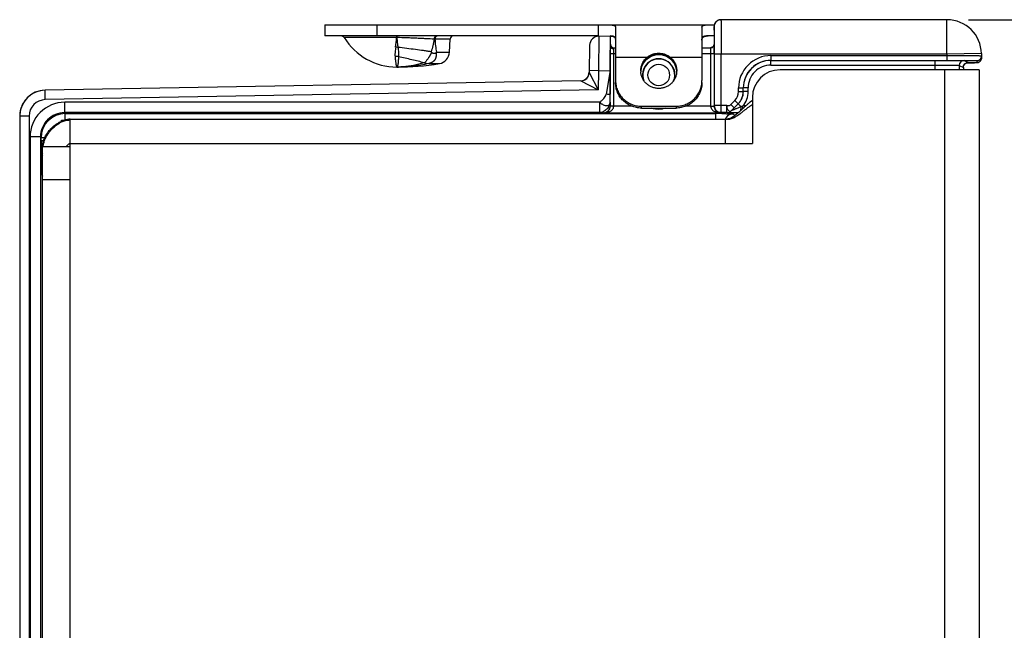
# Model space of a CAD drawing. Header units: inches. Extents: x 0.2 to 16.8, y 0.2 to 10.8.
# Tile 3 of 15: x 2.6 to 5.5, y 4.8 to 6.6. Entities that reach past the tile are written whole.
import ezdxf

# ---------------------------------------------------------------- set-up
doc = ezdxf.new("R2010")
doc.units = ezdxf.units.IN
doc.header["$LTSCALE"] = 0.935
doc.header["$MEASUREMENT"] = 0
doc.layers.get('0').update_dxf_attribs({"linetype": 'CONTINUOUS'})
for name, color, linetype in [('02___PRT_ALL_AXES', 7, 'CONTINUOUS'), ('DIMENSIONS', 7, 'CONTINUOUS'), ('FEATURES', 7, 'CONTINUOUS')]:
    doc.layers.add(name, color=color, linetype=linetype)
doc.styles.get("Standard").update_dxf_attribs({"font": 'txt', "width": 0.8})
doc.dimstyles.new('DIMSTYLE_1', dxfattribs={"dimtxt": 0.125, "dimasz": 0.18, "dimexe": 0.125, "dimexo": 0.0625, "dimgap": 0.0625, "dimtad": 0, "dimtih": 1, "dimtoh": 1, "dimzin": 4, "dimdsep": 46, "dimtxsty": 'STANDARD', "dimblk": '_FILLED', "dimblk1": '_FILLED', "dimblk2": '_FILLED', "dimcen": 0.09, "dimadec": 0, "dimazin": 0, "dimtp": 0.001, "dimtm": 0.001, "dimtfac": 1, "dimtofl": 0, "dimtmove": 0, "dimatfit": 3, "dimldrblk": '_FILLED', "dimfxl": 1, "dimtolj": 1, "dimtzin": 4, "dimarcsym": 0})

# ---------------------------------------------------------------- blocks, each defined once
blk = doc.blocks.new('_FILLED')
at = {"color": 0, "linetype": 'BYBLOCK'}
blk.add_solid([(0, 0), (-1, 0.174), (-1, -0.174)], dxfattribs=at)
blk = doc.blocks.new('*D1')
at = {"layer": 'DIMENSIONS', "color": 2, "linetype": 'CONTINUOUS'}
for p, q in [((5.3517, 6.5565), (6.4308, 6.5565)), ((6.3058, 6.5565), (6.3058, 4.947)), ((6.3058, 3.0875), (6.3058, 4.697)), ((5.3517, 3.0875), (6.4308, 3.0875))]:
    blk.add_line(p, q, dxfattribs=at)
at = {"layer": 'DIMENSIONS', "color": 2, "linetype": 'CONTINUOUS', "xscale": 0.18, "yscale": 0.18, "zscale": 0.18}
for p, rotation in [((6.3058, 6.5565), 90), ((6.3058, 3.0875), 270)]:
    blk.add_blockref('_FILLED', p, dxfattribs=dict(at, rotation=rotation))
at = {"layer": 'DIMENSIONS', "color": 2, "linetype": 'CONTINUOUS', "insert": (6.3058, 4.8845), "char_height": 0.125, "width": 1.125, "attachment_point": 2, "line_spacing_factor": 0.9}
blk.add_mtext('3.47{\\Ftxt.shx;\\W1.000000;\\H0.125000; }[88.1]', dxfattribs=at)

msp = doc.modelspace()

# ---------------------------------------------------------------- linework, layer by layer
at = {"color": 7, "linetype": 'CONTINUOUS'}
for p, q in [((5.2892, 6.5565), (4.6354, 6.5565)), ((5.2892, 6.4565), (5.2892, 6.5565)), ((4.6154, 6.5365), (4.6157, 6.5266)), ((4.6154, 6.5265), (4.6154, 6.5365)), ((4.6154, 6.5265), (4.6154, 6.5265)), ((4.6157, 6.5266), (4.616, 6.485)), ((3.6972, 6.5047), (3.5453, 6.5047)), ((3.6972, 6.5095), (3.6972, 6.5089)), ((3.6978, 6.5047), (3.6972, 6.5047)), ((3.6977, 6.5095), (3.6978, 6.5047)), ((3.852, 6.5), (3.8078, 6.5)), ((4.2821, 6.5089), (4.2813, 6.4089)), ((4.2821, 6.5089), (4.3155, 6.5095)), ((4.3155, 6.4795), (4.3155, 6.5095)), ((4.2556, 6.4824), (4.2542, 6.4039)), ((4.3154, 6.4585), (4.3155, 6.4794)), ((4.3254, 6.4585), (4.3255, 6.4717)), ((4.3255, 6.4717), (4.3255, 6.4755)), ((4.3255, 6.4755), (4.3305, 6.4755)), ((4.5805, 6.4755), (4.6058, 6.4755)), ((4.6054, 6.4751), (4.6056, 6.4585)), ((4.6108, 6.4769), (4.6091, 6.4763)), ((4.6154, 6.4849), (4.6154, 6.4848)), ((4.6154, 6.4848), (4.6156, 6.4585)), ((4.616, 6.485), (4.6161, 6.4808)), ((3.812, 6.4624), (3.85, 6.4624)), ((4.3154, 6.3067), (4.3154, 6.4585)), ((4.3154, 6.4585), (4.3305, 6.4585)), ((4.3254, 6.3067), (4.3254, 6.4585)), ((4.5805, 6.4585), (4.6156, 6.4585)), ((4.6056, 6.4585), (4.6056, 6.3067)), ((4.6156, 6.4585), (4.6156, 6.3067)), ((4.6161, 6.4565), (4.6161, 6.3078)), ((5.2892, 6.4565), (4.6161, 6.4565)), ((4.6361, 6.2878), (4.6361, 6.4565)), ((4.7801, 6.4527), (4.7801, 6.4389)), ((4.7801, 6.4527), (5.2893, 6.4527)), ((4.7801, 6.4389), (5.2893, 6.4389)), ((4.7802, 6.4251), (4.7802, 6.4389)), ((5.2551, 6.4115), (5.2551, 6.4389)), ((5.3892, 6.4583), (5.2892, 6.4565)), ((5.2892, 6.4565), (5.2893, 6.4527)), ((5.2893, 6.4527), (5.2893, 6.4389)), ((5.2893, 6.4389), (5.2974, 6.4389)), ((5.2894, 6.4388), (5.301, 6.4388)), ((5.3893, 6.4522), (5.3882, 6.4467)), ((5.3892, 6.4583), (5.3894, 6.4461)), ((3.6977, 6.4195), (3.6975, 6.4195)), ((3.6977, 6.4195), (3.6975, 6.4195)), ((3.7778, 6.4319), (3.7766, 6.4319)), ((3.7778, 6.4319), (3.7905, 6.4298)), ((3.7905, 6.4298), (3.7905, 6.4297)), ((3.7905, 6.4297), (3.8208, 6.4297)), ((4.4162, 6.4382), (4.4162, 6.4383)), ((4.4948, 6.4382), (4.4947, 6.4383)), ((4.7802, 6.4251), (5.2551, 6.4251)), ((5.3251, 6.4244), (5.3251, 6.4115)), ((5.3251, 6.4244), (5.3368, 6.4185)), ((5.3368, 6.4185), (5.3368, 6.4115)), ((5.3368, 6.4185), (5.3368, 6.4185)), ((5.3388, 6.4382), (5.3505, 6.4323)), ((5.346, 6.4315), (5.3581, 6.4316)), ((5.349, 6.4315), (5.3462, 6.4315)), ((5.3505, 6.4323), (5.3487, 6.4321)), ((5.3504, 6.4315), (5.349, 6.4315)), ((5.3581, 6.4316), (5.3655, 6.4317)), ((5.3655, 6.4317), (5.3694, 6.4318)), ((5.3755, 6.4382), (5.3756, 6.4321)), ((4.2542, 6.4039), (4.2803, 6.3532)), ((4.2813, 6.4089), (4.2543, 6.4094)), ((4.2813, 6.4089), (4.2803, 6.3532)), ((4.2813, 6.4089), (4.3147, 6.4095)), ((4.3147, 6.4095), (4.3035, 6.341)), ((4.3147, 6.4095), (4.3148, 6.341)), ((4.2297, 6.3798), (2.6802, 6.3528)), ((4.2297, 6.3793), (2.6802, 6.3522)), ((4.2803, 6.3532), (2.6806, 6.3252)), ((4.2297, 6.3793), (4.2803, 6.3532)), ((4.6863, 6.3484), (4.6863, 6.3589)), ((4.6863, 6.3589), (4.7001, 6.3589)), ((4.7001, 6.3484), (4.7001, 6.3589)), ((4.7001, 6.3589), (4.7002, 6.3589)), ((4.7002, 6.3483), (4.7002, 6.3589)), ((4.714, 6.3589), (4.7002, 6.3589)), ((4.714, 6.3483), (4.714, 6.3589)), ((2.6806, 6.3252), (2.6802, 6.3522)), ((4.3149, 6.3176), (4.3148, 6.341)), ((4.6863, 6.3484), (4.7001, 6.3484)), ((4.7001, 6.3484), (4.7002, 6.3483)), ((4.714, 6.3483), (4.7002, 6.3483)), ((2.7367, 6.2876), (2.7367, 6.3176)), ((4.2849, 6.3176), (2.7367, 6.3176)), ((4.2849, 6.2876), (4.2849, 6.3176)), ((4.3149, 6.3176), (4.3151, 6.3072)), ((4.3154, 6.3067), (4.3151, 6.3072)), ((4.3153, 6.3052), (4.3154, 6.3067)), ((4.3254, 6.3067), (4.3154, 6.3067)), ((4.3254, 6.3062), (4.3154, 6.3065)), ((4.3777, 6.3062), (4.3254, 6.3062)), ((4.6056, 6.3062), (4.5333, 6.3062)), ((4.6056, 6.3067), (4.6156, 6.3067)), ((4.6056, 6.3062), (4.6156, 6.3064)), ((4.6161, 6.3078), (4.6156, 6.3067)), ((4.6156, 6.3067), (4.6156, 6.3052)), ((4.6161, 6.3076), (4.6161, 6.3078)), ((4.6521, 6.3078), (4.6161, 6.3078)), ((4.6521, 6.2878), (4.6521, 6.3078)), ((4.6638, 6.3108), (4.6757, 6.3228)), ((4.6638, 6.3108), (4.6735, 6.3011)), ((4.6662, 6.2936), (4.6856, 6.313)), ((4.6662, 6.2936), (4.6735, 6.3011)), ((4.6735, 6.3011), (4.6855, 6.313)), ((4.6757, 6.3228), (4.6855, 6.313)), ((4.6855, 6.313), (4.6856, 6.313)), ((4.6937, 6.3048), (4.6856, 6.313)), ((4.699, 6.2995), (4.699, 6.3072)), ((4.7075, 6.3072), (4.699, 6.3072)), ((2.6065, 6.2773), (2.6065, 3.3668)), ((2.6335, 6.2773), (2.6065, 6.2773)), ((2.6335, 6.2773), (2.6335, 3.3668)), ((2.7367, 6.2876), (2.7381, 6.2848)), ((4.2849, 6.2876), (2.7367, 6.2876)), ((2.7381, 6.2664), (2.7381, 6.2848)), ((2.7381, 6.2848), (4.6209, 6.2848)), ((4.2849, 6.2876), (4.2951, 6.2873)), ((4.2956, 6.2862), (4.2951, 6.2873)), ((4.6353, 6.2862), (4.2956, 6.2862)), ((4.6209, 6.2685), (4.6209, 6.2848)), ((4.6361, 6.2878), (4.6324, 6.2881)), ((4.6361, 6.2878), (4.6353, 6.2862)), ((4.6521, 6.2878), (4.6361, 6.2878)), ((4.6521, 6.2877), (4.6521, 6.2878)), ((4.6662, 6.2936), (4.6662, 6.2936)), ((4.6709, 6.2839), (4.6758, 6.279)), ((2.7275, 6.2636), (2.7275, 6.266)), ((2.6367, 6.2176), (2.6367, 3.4264)), ((2.6667, 6.2176), (2.6367, 6.2176)), ((2.6667, 6.2176), (2.6667, 3.4264)), ((2.6667, 6.2176), (2.6682, 6.2148)), ((2.6682, 6.2061), (2.6682, 6.2148)), ((2.6792, 6.2148), (2.6682, 6.2148)), ((2.6757, 6.2061), (2.6682, 6.2061)), ((2.6686, 6.1561), (2.6702, 6.1529)), ((2.6702, 6.1529), (2.6702, 6.1482)), ((2.6702, 6.1529), (2.6725, 6.1529)), ((2.6702, 6.1482), (2.6725, 6.1482)), ((2.6705, 6.1082), (2.6702, 6.1296)), ((2.6705, 6.1082), (2.6725, 6.1042))]:
    msp.add_line(p, q, dxfattribs=at)
at = {"color": 3, "linetype": 'CONTINUOUS'}
for p, q in [((5.3825, 6.4115), (4.8065, 6.4115)), ((5.2825, 6.4115), (5.2825, 3.2325)), ((5.3825, 6.4115), (5.3825, 3.2325)), ((4.7265, 6.3315), (4.7265, 6.1985)), ((2.7523, 6.2685), (2.7485, 6.2684)), ((2.7523, 6.2685), (4.6475, 6.2685)), ((2.7525, 3.3755), (2.7525, 6.2685)), ((4.6475, 6.2685), (4.6475, 6.1985)), ((2.6725, 3.4555), (2.6725, 6.1885)), ((2.7525, 6.1885), (2.6725, 6.1885)), ((2.7525, 6.1985), (4.7265, 6.1985)), ((2.7525, 6.0935), (2.6725, 6.0935))]:
    msp.add_line(p, q, dxfattribs=at)
at = {"color": 7, "linetype": 'CONTINUOUS'}
for points in [[(4.6354, 6.5565), (4.6335, 6.5564), (4.6316, 6.5561), (4.6298, 6.5557), (4.6281, 6.5551), (4.6265, 6.5544), (4.625, 6.5536), (4.6236, 6.5527), (4.6223, 6.5517), (4.6211, 6.5506), (4.6201, 6.5494), (4.6191, 6.5482), (4.6183, 6.5469), (4.6175, 6.5456), (4.6169, 6.5442)], [(4.6169, 6.5442), (4.6164, 6.5428), (4.616, 6.5415), (4.6157, 6.5401), (4.6155, 6.5389), (4.6154, 6.5376), (4.6154, 6.5365), (4.6154, 6.5354), (4.6154, 6.4848)], [(4.6154, 6.4849), (4.6151, 6.4827), (4.6136, 6.4795), (4.6107, 6.4769), (4.6073, 6.4756), (4.6058, 6.4755)], [(4.6136, 6.4795), (4.6135, 6.4794), (4.6108, 6.4769)], [(4.4162, 6.4382), (4.4231, 6.4446), (4.4337, 6.4509), (4.4457, 6.4545), (4.4555, 6.4554)], [(4.4555, 6.4554), (4.4655, 6.4545), (4.4775, 6.4508), (4.4881, 6.4445), (4.4948, 6.4382)], [(5.383, 6.4342), (5.3856, 6.4364), (5.3878, 6.4395), (5.3892, 6.4434), (5.3894, 6.4461)], [(5.3368, 6.4185), (5.3368, 6.42), (5.3376, 6.4234), (5.3392, 6.4263), (5.3413, 6.4287), (5.3436, 6.4304), (5.346, 6.4315)], [(5.346, 6.4315), (5.3478, 6.432), (5.3488, 6.4322), (5.3489, 6.4322)], [(5.3782, 6.4323), (5.3804, 6.4329), (5.383, 6.4342)]]:
    msp.add_lwpolyline(points, dxfattribs=at)
at = {"color": 3, "linetype": 'CONTINUOUS'}
msp.add_lwpolyline([(2.7485, 6.2684), (2.7366, 6.2662), (2.7293, 6.2636)], dxfattribs=at)
at = {"color": 7, "linetype": 'CONTINUOUS'}
msp.add_circle((4.4555, 6.3965), 0.0312, dxfattribs=at)
for centre, radius, start, end in [((4.6355, 6.5364), 0.0201, 126.0373, 143.8463), ((4.6354, 6.5364), 0.0201, 107.7556, 125.9236), ((4.6354, 6.5364), 0.0201, 90.0538, 107.6481), ((5.2892, 6.4565), 0.1, 1, 90), ((4.6355, 6.5365), 0.0201, 161.9995, 179.9428), ((4.6355, 6.5365), 0.0201, 143.9575, 161.891), ((3.5368, 6.4995), 0.01, 31.4985, 90), ((3.3102, 6.531), 0.3878, 352.0387, 356.1115), ((2.5083, 6.504), 1.1889, 0.0363, 0.2388), ((3.7844, 5.7481), 0.7523, 88.2178, 88.3785), ((3.862, 6.4995), 0.01, 90, 177), ((4.2826, 6.4819), 0.027, 90.9999, 178.9983), ((3.6878, 6.4035), 0.0741, 79.9641, 84.9601), ((4.3255, 6.4855), 0.01, 180, 270), ((4.6053, 6.4852), 0.0101, 270.169, 279.981), ((4.6057, 6.4849), 0.00966, 322.8502, 325.7716), ((4.6057, 6.4848), 0.00963, 325.8098, 336.9145), ((-4.0588, 6.4569), 8.6749, 359.99753, 0.15769), ((3.6924, 6.3906), 0.0595, 80.0972, 90.0059), ((3.4807, 6.1991), 0.4121, 39.6565, 39.9526), ((3.7498, 6.5142), 0.0809, 318.9998, 320.2339), ((4.4555, 6.3965), 0.047, 345.2935, 194.7065), ((4.4555, 6.3965), 0.0462, 338.0317, 201.9666), ((4.4531, 6.4058), 0.0492, 130.7264, 138.5618), ((4.4533, 6.4055), 0.0495, 127.54, 130.7304), ((4.4577, 6.4056), 0.0495, 47.8262, 52.3022), ((4.458, 6.4059), 0.049, 41.4238, 47.8376), ((4.7801, 6.3589), 0.0938, 89.9948, 179.9981), ((4.7801, 6.3589), 0.08, 89.9915, 179.9991), ((4.7802, 6.3589), 0.08, 89.9983, 179.9971), ((5.3755, 6.452), 0.0138, 270.0054, 337.3547), ((5.3755, 6.4459), 0.0139, 315.9552, 335.8572), ((5.3757, 6.4458), 0.0137, 335.9462, 342.0935), ((3.6974, 6.6715), 0.252, 270.0789, 274.2022), ((4.4543, 6.4047), 0.0508, 138.5174, 175.4388), ((4.4566, 6.4046), 0.0509, 4.5711, 41.4723), ((4.7802, 6.3589), 0.0662, 89.9953, 179.9978), ((5.3388, 6.4244), 0.0138, 90.014, 179.993), ((5.3504, 6.4186), 0.0136, 155.131, 158.4595), ((5.3506, 6.4185), 0.0139, 137.5058, 155.0697), ((5.3505, 6.4186), 0.0137, 133.8316, 137.4644), ((5.3506, 6.4184), 0.0139, 114.4638, 133.7693), ((5.3505, 6.4187), 0.0136, 111.1816, 114.3852), ((5.3757, 6.4457), 0.0136, 291.9818, 294.1121), ((4.2292, 6.4048), 0.025, 270.9999, 358.9978), ((4.2292, 6.4043), 0.025, 270.9962, 330.7972), ((2.6815, 6.2778), 0.075, 91, 180), ((2.6813, 6.2774), 0.0748, 140.1905, 144.1855), ((2.6816, 6.2771), 0.0752, 130.2188, 140.1805), ((2.6813, 6.2774), 0.0748, 127.6549, 130.2082), ((2.6815, 6.2773), 0.048, 91.0016, 180.0006), ((2.6816, 6.277), 0.0752, 116.3809, 127.6433), ((2.6815, 6.2773), 0.075, 91, 116.3616), ((4.6501, 6.3484), 0.0362, 315.0025, 359.9975), ((4.6501, 6.3484), 0.05, 315.0019, 359.9981), ((4.6503, 6.3483), 0.05, 314.9975, 0.0025), ((4.6502, 6.3483), 0.0638, 319.8109, 359.9999), ((2.6815, 6.2772), 0.075, 158.7482, 166.3944), ((2.6814, 6.2773), 0.0749, 153.1758, 158.7466), ((2.6817, 6.2771), 0.0752, 144.1919, 153.1653), ((2.7367, 6.2176), 0.1, 90.0027, 180.0043), ((4.2954, 6.3067), 0.03, 359.008, 0.0009), ((4.6355, 6.3067), 0.03, 179.9996, 180.9915), ((4.6361, 6.3078), 0.02, 180.5116, 259.3332), ((4.0756, 7.7004), 1.5263, 293.8886, 294.1036), ((2.6813, 6.2772), 0.0748, 177.0387, 179.992), ((2.6818, 6.2772), 0.0753, 166.4206, 177.0367), ((2.7367, 6.2176), 0.07, 89.9995, 180.0134), ((2.7382, 6.2148), 0.07, 90.0042, 179.9978), ((4.621, 3.4763), 2.8085, 89.8296, 90.0011), ((4.6216, 3.6763), 2.6085, 89.63, 89.8304), ((4.671, 6.2589), 0.0251, 144.0095, 156.8303), ((4.6709, 6.2589), 0.025, 90.0198, 143.9975), ((4.6521, 6.3078), 0.02, 270.0043, 314.9957), ((4.6521, 6.3077), 0.02, 270.0043, 314.9957), ((7.2356, 6.2043), 4.5674, 179.9778, 180.3394), ((2.6936, 6.1561), 0.025, 148.4441, 179.9823), ((6.6616, 6.1475), 3.9915, 179.9898, 180.2567)]:
    msp.add_arc(centre, radius, start, end, dxfattribs=at)
at = {"color": 3, "linetype": 'CONTINUOUS'}
for centre, radius, start, end in [((4.8065, 6.3315), 0.08, 90, 180), ((4.8101, 6.2003), 0.1481, 124.3708, 127.3235), ((4.4885, 6.5067), 0.2952, 312.4873, 312.7156), ((4.3777, 6.6261), 0.458, 312.7722, 313.3909), ((4.3589, 6.7144), 0.5432, 307.8691, 308.1081), ((3.9203, 7.2728), 1.2532, 308.1319, 308.2857), ((2.7515, 6.2237), 0.0426, 88.6821, 90.1485), ((2.723, 6.1885), 0.0505, 178.3315, 179.9965), ((2.7218, 6.1871), 0.0472, 176.3845, 178.2316)]:
    msp.add_arc(centre, radius, start, end, dxfattribs=at)
at = {"color": 7, "linetype": 'CONTINUOUS'}
msp.add_ellipse((4.3156, 6.4095), major_axis=(0, 0.1), ratio=0.008726, start_param=6.383505, end_param=7.854134, dxfattribs=at)
for points, knots in [([(4.6354, 6.5565), (4.6354, 6.5565), (4.6354, 6.5563), (4.6355, 6.556), (4.6355, 6.5553), (4.6355, 6.5545), (4.6356, 6.5534), (4.6356, 6.5515), (4.6357, 6.5486), (4.6357, 6.5444), (4.6358, 6.5394), (4.6358, 6.5336), (4.6359, 6.527), (4.6359, 6.5197), (4.636, 6.5089), (4.636, 6.4943), (4.6361, 6.4758), (4.6361, 6.463), (4.6361, 6.4565)], [0, 0, 0, 0, 0.001252, 0.004874, 0.010885, 0.019277, 0.030029, 0.043115, 0.076172, 0.118124, 0.168582, 0.227046, 0.292966, 0.365693, 0.444535, 0.617445, 0.805006, 1, 1, 1, 1]), ([(3.8056, 6.5001), (3.7978, 6.5006), (3.7856, 6.5012), (3.769, 6.5021), (3.7555, 6.5027), (3.7415, 6.5033), (3.7222, 6.5041), (3.7076, 6.5045), (3.6978, 6.5047)], [0, 0, 0, 0, 0.218809, 0.338564, 0.463921, 0.593862, 0.727277, 1, 1, 1, 1]), ([(3.6978, 6.5047), (3.6982, 6.4999), (3.699, 6.4904), (3.7001, 6.481), (3.7007, 6.4765)], [0, 0, 0, 0, 0.514825, 1, 1, 1, 1]), ([(3.8056, 6.5001), (3.8051, 6.497), (3.804, 6.4909), (3.8014, 6.4787), (3.7988, 6.4696), (3.7967, 6.4638)], [0, 0, 0, 0, 0.249996, 0.499966, 1, 1, 1, 1]), ([(3.8124, 6.5095), (3.8119, 6.5095), (3.8111, 6.5094), (3.8098, 6.5088), (3.8087, 6.508), (3.8077, 6.5068), (3.8069, 6.5054), (3.8062, 6.5037), (3.8058, 6.502), (3.8057, 6.5007), (3.8056, 6.5001)], [0, 0, 0, 0, 0.100605, 0.205668, 0.317879, 0.43887, 0.568975, 0.707309, 0.852072, 1, 1, 1, 1]), ([(3.8122, 6.5088), (3.8116, 6.5084), (3.8107, 6.5077), (3.8097, 6.5064), (3.809, 6.5053), (3.8085, 6.5041), (3.8081, 6.5028), (3.8079, 6.5014), (3.8078, 6.5005), (3.8078, 6.5)], [0, 0, 0, 0, 0.220092, 0.33863, 0.462719, 0.5919, 0.725461, 0.862089, 1, 1, 1, 1]), ([(3.8078, 6.5), (3.808, 6.4969), (3.8085, 6.4905), (3.8095, 6.4811), (3.8106, 6.4717), (3.8115, 6.4655), (3.812, 6.4624)], [0, 0, 0, 0, 0.251651, 0.502453, 0.752074, 1, 1, 1, 1]), ([(3.8149, 6.5095), (3.8144, 6.5095), (3.8135, 6.5094), (3.8126, 6.509), (3.8122, 6.5088)], [0, 0, 0, 0, 0.491068, 1, 1, 1, 1]), ([(3.6943, 6.4773), (3.694, 6.4748), (3.6934, 6.47), (3.6927, 6.4641), (3.6924, 6.4595), (3.6923, 6.4563), (3.6923, 6.4531), (3.6924, 6.4511), (3.6924, 6.4501)], [0, 0, 0, 0, 0.275452, 0.534401, 0.657421, 0.776029, 0.890204, 1, 1, 1, 1]), ([(3.7967, 6.4638), (3.7931, 6.4643), (3.7859, 6.4654), (3.7707, 6.4675), (3.7508, 6.4702), (3.7261, 6.4733), (3.7093, 6.4754), (3.7007, 6.4765)], [0, 0, 0, 0, 0.111037, 0.227445, 0.473728, 0.733305, 1, 1, 1, 1]), ([(3.7007, 6.4765), (3.7011, 6.474), (3.7017, 6.4691), (3.7023, 6.4631), (3.7026, 6.4585), (3.7028, 6.4552), (3.7028, 6.4522), (3.7027, 6.4502), (3.7027, 6.4492)], [0, 0, 0, 0, 0.278024, 0.539869, 0.663578, 0.78183, 0.894135, 1, 1, 1, 1]), ([(4.3255, 6.4717), (4.3242, 6.4717), (4.3217, 6.4721), (4.3184, 6.4737), (4.3161, 6.4763), (4.3155, 6.4785), (4.3155, 6.4795)], [0, 0, 0, 0, 0.277863, 0.540785, 0.77975, 1, 1, 1, 1]), ([(4.6058, 6.4755), (4.6057, 6.4755), (4.6054, 6.4755), (4.6054, 6.4752), (4.6054, 6.4751)], [0, 0, 0, 0, 0.500188, 1, 1, 1, 1]), ([(4.6071, 6.4752), (4.6083, 6.4754), (4.6108, 6.4763), (4.6127, 6.478), (4.6134, 6.479)], [0, 0, 0, 0, 0.502748, 1, 1, 1, 1]), ([(3.6924, 6.4501), (3.6926, 6.4482), (3.6929, 6.4446), (3.6934, 6.4395), (3.694, 6.4349), (3.6946, 6.4309), (3.6952, 6.4275), (3.6957, 6.425), (3.6961, 6.4234), (3.6963, 6.4224), (3.6965, 6.4215), (3.6967, 6.421), (3.6968, 6.4207)], [0, 0, 0, 0, 0.191849, 0.365747, 0.520966, 0.656967, 0.773266, 0.869434, 0.909846, 0.945093, 0.975151, 1, 1, 1, 1]), ([(3.7027, 6.4492), (3.7025, 6.4469), (3.7022, 6.4427), (3.7018, 6.4375), (3.7015, 6.4338), (3.7012, 6.4313), (3.701, 6.4291), (3.7007, 6.4271), (3.7004, 6.4254), (3.7001, 6.4238), (3.6998, 6.4225), (3.6995, 6.4216), (3.6992, 6.421), (3.699, 6.4206), (3.6988, 6.4203), (3.6985, 6.4199), (3.6981, 6.4197), (3.6978, 6.4195), (3.6976, 6.4195), (3.6975, 6.4195)], [0, 0, 0, 0, 0.221853, 0.416313, 0.502961, 0.582455, 0.654732, 0.719758, 0.777524, 0.828056, 0.871448, 0.907906, 0.923655, 0.937844, 0.950581, 0.962019, 0.981833, 0.990932, 1, 1, 1, 1]), ([(3.7766, 6.4319), (3.7709, 6.4334), (3.7592, 6.4364), (3.7411, 6.4407), (3.7221, 6.445), (3.7092, 6.4478), (3.7027, 6.4492)], [0, 0, 0, 0, 0.231262, 0.477986, 0.735848, 1, 1, 1, 1]), ([(3.798, 6.4621), (3.7977, 6.4613), (3.797, 6.4596), (3.7958, 6.4571), (3.7948, 6.455), (3.7939, 6.4534), (3.793, 6.4519), (3.7921, 6.4504), (3.7911, 6.4489), (3.7902, 6.4475), (3.789, 6.4457), (3.7872, 6.4431), (3.785, 6.44), (3.7829, 6.4372), (3.7812, 6.4352), (3.7801, 6.434), (3.7789, 6.4328), (3.7782, 6.4322), (3.7778, 6.4319)], [0, 0, 0, 0, 0.075551, 0.150919, 0.225738, 0.262857, 0.299732, 0.372559, 0.408401, 0.443781, 0.512973, 0.579836, 0.705493, 0.818648, 0.869901, 0.917314, 0.960718, 1, 1, 1, 1]), ([(3.8109, 6.4611), (3.811, 6.4602), (3.8112, 6.4583), (3.8114, 6.4556), (3.8113, 6.4534), (3.8112, 6.4516), (3.811, 6.4499), (3.8107, 6.4482), (3.8103, 6.4466), (3.81, 6.4453), (3.8095, 6.4442), (3.809, 6.443), (3.8085, 6.4421), (3.8081, 6.4413), (3.8077, 6.4406), (3.8071, 6.4397), (3.8064, 6.4387), (3.8056, 6.4377), (3.8047, 6.4368), (3.8039, 6.4361), (3.8032, 6.4355), (3.8025, 6.435), (3.8016, 6.4343), (3.8005, 6.4336), (3.7993, 6.433), (3.7981, 6.4323), (3.7969, 6.4318), (3.7944, 6.4308), (3.7922, 6.4302), (3.7905, 6.4298)], [0, 0, 0, 0, 0.066021, 0.130758, 0.194254, 0.225608, 0.256709, 0.317965, 0.348078, 0.378011, 0.408021, 0.438333, 0.468743, 0.483863, 0.498853, 0.528513, 0.558183, 0.588388, 0.619031, 0.649824, 0.665353, 0.681051, 0.712901, 0.744914, 0.776896, 0.808945, 0.841025, 0.873053, 1, 1, 1, 1]), ([(3.798, 6.4621), (3.7981, 6.462), (3.7984, 6.4618), (3.7987, 6.4615), (3.7991, 6.4612), (3.7997, 6.4609), (3.8004, 6.4606), (3.8015, 6.4602), (3.8029, 6.4598), (3.8046, 6.4596), (3.8061, 6.4595), (3.8072, 6.4596), (3.808, 6.4597), (3.8088, 6.4599), (3.8098, 6.4602), (3.8105, 6.4607), (3.8109, 6.4611)], [0, 0, 0, 0, 0.034956, 0.069496, 0.103695, 0.137448, 0.203931, 0.269449, 0.397778, 0.522557, 0.643908, 0.703433, 0.762314, 0.820694, 0.878986, 1, 1, 1, 1]), ([(4.4555, 6.4555), (4.4526, 6.4555), (4.4482, 6.4552), (4.4425, 6.454), (4.4383, 6.4528), (4.4343, 6.4513), (4.4304, 6.4495), (4.4266, 6.4473), (4.4243, 6.4457), (4.4231, 6.4448)], [0, 0, 0, 0, 0.251673, 0.3773, 0.502465, 0.627201, 0.751586, 0.875779, 1, 1, 1, 1]), ([(4.4879, 6.4447), (4.4868, 6.4456), (4.4844, 6.4473), (4.4807, 6.4494), (4.4768, 6.4513), (4.4727, 6.4528), (4.4685, 6.454), (4.4628, 6.4552), (4.4584, 6.4555), (4.4555, 6.4555)], [0, 0, 0, 0, 0.124229, 0.248422, 0.372804, 0.497538, 0.622699, 0.748324, 1, 1, 1, 1]), ([(5.2893, 6.4527), (5.2958, 6.4527), (5.3085, 6.4528), (5.327, 6.4528), (5.3417, 6.4527), (5.3525, 6.4527), (5.3598, 6.4527), (5.3663, 6.4526), (5.3722, 6.4526), (5.3772, 6.4525), (5.3814, 6.4525), (5.3843, 6.4524), (5.3862, 6.4524), (5.3873, 6.4524), (5.3881, 6.4523), (5.3888, 6.4523), (5.389, 6.4522), (5.3893, 6.4522), (5.3893, 6.4522)], [0, 0, 0, 0, 0.194983, 0.382528, 0.555407, 0.634234, 0.706957, 0.772868, 0.831336, 0.881796, 0.92376, 0.956828, 0.969924, 0.980684, 0.989083, 0.995104, 0.998736, 1, 1, 1, 1]), ([(5.2974, 6.4389), (5.3026, 6.4389), (5.3128, 6.4389), (5.3274, 6.4389), (5.3389, 6.4388), (5.3473, 6.4387), (5.3529, 6.4387), (5.358, 6.4386), (5.3624, 6.4386), (5.3663, 6.4385), (5.3695, 6.4385), (5.3717, 6.4384), (5.3732, 6.4384), (5.374, 6.4383), (5.3746, 6.4383), (5.3751, 6.4383), (5.3753, 6.4382), (5.3755, 6.4382), (5.3755, 6.4382)], [0, 0, 0, 0, 0.199842, 0.389399, 0.562219, 0.640486, 0.712418, 0.777405, 0.83489, 0.884387, 0.925473, 0.957801, 0.970594, 0.981102, 0.989303, 0.995184, 0.998738, 1, 1, 1, 1]), ([(5.301, 6.4388), (5.3038, 6.4387), (5.3089, 6.4387), (5.3162, 6.4386), (5.3227, 6.4386), (5.3281, 6.4385), (5.3324, 6.4384), (5.3353, 6.4384), (5.3371, 6.4383), (5.3379, 6.4383), (5.3385, 6.4382), (5.3388, 6.4382), (5.3388, 6.4382)], [0, 0, 0, 0, 0.215721, 0.41031, 0.580887, 0.724936, 0.840329, 0.925368, 0.9561, 0.978822, 0.993458, 1, 1, 1, 1]), ([(3.6968, 6.4207), (3.6969, 6.4206), (3.6969, 6.4203), (3.6971, 6.42), (3.6972, 6.4198), (3.6973, 6.4197), (3.6973, 6.4196), (3.6974, 6.4195), (3.6975, 6.4195), (3.6975, 6.4195)], [0, 0, 0, 0, 0.399105, 0.559656, 0.69452, 0.804197, 0.889674, 0.953129, 1, 1, 1, 1]), ([(3.7905, 6.4297), (3.7829, 6.428), (3.7675, 6.4251), (3.7443, 6.4219), (3.7211, 6.4199), (3.7055, 6.4195), (3.6977, 6.4195)], [0, 0, 0, 0, 0.25126, 0.501248, 0.750615, 1, 1, 1, 1]), ([(3.7766, 6.4319), (3.7666, 6.4288), (3.7466, 6.4237), (3.7261, 6.4209), (3.7159, 6.4202)], [0, 0, 0, 0, 0.50412, 1, 1, 1, 1]), ([(4.4036, 6.4087), (4.4038, 6.4114), (4.4045, 6.4154), (4.406, 6.4206), (4.4074, 6.4245), (4.4092, 6.4281), (4.4119, 6.4329), (4.4144, 6.4361), (4.4162, 6.4382)], [0, 0, 0, 0, 0.249092, 0.373855, 0.49877, 0.623901, 0.749264, 1, 1, 1, 1]), ([(4.4948, 6.4382), (4.4966, 6.4361), (4.499, 6.4329), (4.5018, 6.4281), (4.5035, 6.4245), (4.5049, 6.4206), (4.5065, 6.4154), (4.5071, 6.4114), (4.5073, 6.4087)], [0, 0, 0, 0, 0.250736, 0.376099, 0.50123, 0.626145, 0.750908, 1, 1, 1, 1]), ([(5.2551, 6.4251), (5.2596, 6.4251), (5.2684, 6.4251), (5.2812, 6.425), (5.2931, 6.425), (5.3022, 6.4249), (5.3086, 6.4248), (5.3127, 6.4248), (5.3162, 6.4247), (5.3192, 6.4247), (5.3216, 6.4246), (5.3231, 6.4245), (5.3241, 6.4245), (5.3246, 6.4245), (5.3249, 6.4244), (5.325, 6.4244), (5.3251, 6.4244)], [0, 0, 0, 0, 0.192884, 0.378572, 0.550065, 0.700893, 0.766746, 0.825373, 0.876224, 0.918821, 0.952761, 0.977734, 0.986783, 0.993514, 0.997914, 1, 1, 1, 1]), ([(5.3756, 6.4321), (5.3756, 6.432), (5.3754, 6.432), (5.3752, 6.432), (5.3746, 6.432), (5.3739, 6.4319), (5.373, 6.4319), (5.3713, 6.4318), (5.3688, 6.4318), (5.3652, 6.4317), (5.3609, 6.4317), (5.3558, 6.4316), (5.3523, 6.4316), (5.3504, 6.4315)], [0, 0, 0, 0, 0.004336, 0.016713, 0.037238, 0.065877, 0.102576, 0.147248, 0.26007, 0.403268, 0.575477, 0.77503, 1, 1, 1, 1]), ([(4.2849, 6.3176), (4.2868, 6.3194), (4.2906, 6.3228), (4.2963, 6.328), (4.3012, 6.3339), (4.3031, 6.3386), (4.3035, 6.341)], [0, 0, 0, 0, 0.253113, 0.509514, 0.757076, 1, 1, 1, 1]), ([(4.3148, 6.341), (4.3148, 6.3409), (4.3145, 6.3406), (4.3133, 6.3403), (4.311, 6.3402), (4.3076, 6.3405), (4.3049, 6.3408), (4.3035, 6.341)], [0, 0, 0, 0, 0.034346, 0.094935, 0.309255, 0.626396, 1, 1, 1, 1]), ([(4.2849, 6.3176), (4.2861, 6.3159), (4.2888, 6.3139), (4.2924, 6.312), (4.2958, 6.3102), (4.2999, 6.3085), (4.3047, 6.3078), (4.309, 6.3083), (4.3124, 6.3103), (4.3145, 6.3137), (4.3149, 6.3163), (4.3149, 6.3176)], [0, 0, 0, 0, 0.163792, 0.24571, 0.323431, 0.466207, 0.59307, 0.702022, 0.798602, 0.894311, 1, 1, 1, 1]), ([(4.3149, 6.3176), (4.3149, 6.3169), (4.3148, 6.3153), (4.3143, 6.3129), (4.3134, 6.3102), (4.3118, 6.3066), (4.3091, 6.3023), (4.3051, 6.2976), (4.3003, 6.2935), (4.2952, 6.2902), (4.29, 6.2883), (4.2866, 6.2876), (4.2849, 6.2876)], [0, 0, 0, 0, 0.045194, 0.103672, 0.166581, 0.229353, 0.359919, 0.498833, 0.637739, 0.769376, 0.894723, 1, 1, 1, 1]), ([(4.2951, 6.2873), (4.2977, 6.2873), (4.303, 6.2883), (4.3096, 6.2927), (4.314, 6.2994), (4.3151, 6.3046), (4.3151, 6.3072)], [0, 0, 0, 0, 0.250084, 0.500171, 0.750077, 1, 1, 1, 1]), ([(4.2956, 6.2862), (4.2987, 6.2862), (4.3049, 6.287), (4.3124, 6.2896), (4.3178, 6.293), (4.3216, 6.2964), (4.3245, 6.3008), (4.3253, 6.3044), (4.3254, 6.3062)], [0, 0, 0, 0, 0.23567, 0.475478, 0.59908, 0.726739, 0.860347, 1, 1, 1, 1]), ([(4.2956, 6.2862), (4.2977, 6.2863), (4.3018, 6.287), (4.3078, 6.2903), (4.3132, 6.2963), (4.3151, 6.302), (4.3153, 6.3052)], [0, 0, 0, 0, 0.202148, 0.42011, 0.67547, 1, 1, 1, 1]), ([(4.4753, 6.3007), (4.4691, 6.2983), (4.4556, 6.2959), (4.4422, 6.2982), (4.4359, 6.3006)], [0, 0, 0, 0, 0.49988, 1, 1, 1, 1]), ([(4.6056, 6.3062), (4.6056, 6.3044), (4.6065, 6.3008), (4.6094, 6.2964), (4.6131, 6.293), (4.6186, 6.2896), (4.626, 6.287), (4.6322, 6.2862), (4.6353, 6.2862)], [0, 0, 0, 0, 0.139659, 0.273271, 0.400932, 0.524533, 0.764338, 1, 1, 1, 1]), ([(4.6156, 6.3052), (4.6159, 6.302), (4.6177, 6.2963), (4.6231, 6.2903), (4.6291, 6.287), (4.6333, 6.2863), (4.6353, 6.2862)], [0, 0, 0, 0, 0.324542, 0.579903, 0.797862, 1, 1, 1, 1]), ([(4.6521, 6.3078), (4.6531, 6.3078), (4.6558, 6.3078), (4.6599, 6.3083), (4.6627, 6.3098), (4.6638, 6.3108)], [0, 0, 0, 0, 0.257269, 0.639433, 1, 1, 1, 1]), ([(4.6521, 6.3078), (4.6524, 6.3064), (4.6526, 6.3037), (4.6532, 6.2998), (4.6548, 6.2965), (4.6567, 6.2939), (4.659, 6.2921), (4.6615, 6.2914), (4.6641, 6.2919), (4.6656, 6.293), (4.6662, 6.2936)], [0, 0, 0, 0, 0.163627, 0.319876, 0.463936, 0.591063, 0.70004, 0.797285, 0.890551, 1, 1, 1, 1]), ([(4.6937, 6.3048), (4.6924, 6.3043), (4.6898, 6.3032), (4.6858, 6.3015), (4.6819, 6.2999), (4.678, 6.2983), (4.6749, 6.297), (4.6725, 6.296), (4.6708, 6.2953), (4.6694, 6.2948), (4.6684, 6.2944), (4.6677, 6.2941), (4.6672, 6.2939), (4.6667, 6.2937), (4.6665, 6.2937), (4.6662, 6.2936), (4.6662, 6.2936)], [0, 0, 0, 0, 0.14522, 0.289599, 0.432568, 0.573202, 0.709789, 0.775518, 0.838472, 0.896993, 0.923825, 0.94828, 0.969268, 0.985669, 0.996311, 1, 1, 1, 1]), ([(4.6931, 6.2937), (4.6932, 6.2946), (4.6935, 6.2982), (4.6937, 6.3019), (4.6937, 6.3048)], [0, 0, 0, 0, 0.220928, 1, 1, 1, 1]), ([(4.6384, 6.2847), (4.6407, 6.2847), (4.645, 6.2847), (4.6512, 6.2846), (4.6567, 6.2845), (4.6614, 6.2844), (4.6648, 6.2843), (4.667, 6.2842), (4.6683, 6.2842), (4.6694, 6.2841), (4.6701, 6.2841), (4.6706, 6.284), (4.6708, 6.284), (4.6709, 6.2839)], [0, 0, 0, 0, 0.208529, 0.400418, 0.571377, 0.717588, 0.83579, 0.883553, 0.923375, 0.955058, 0.978436, 0.993398, 1, 1, 1, 1]), ([(4.6857, 6.2872), (4.6837, 6.2872), (4.6797, 6.2872), (4.674, 6.2873), (4.6685, 6.2873), (4.6642, 6.2874), (4.661, 6.2874), (4.6589, 6.2874), (4.657, 6.2875), (4.6554, 6.2875), (4.6541, 6.2876), (4.6532, 6.2876), (4.6526, 6.2877), (4.6523, 6.2877), (4.6522, 6.2877), (4.6521, 6.2877), (4.6521, 6.2877)], [0, 0, 0, 0, 0.179145, 0.352192, 0.516163, 0.666994, 0.735787, 0.799022, 0.855675, 0.904579, 0.944546, 0.974367, 0.985119, 0.992993, 0.997948, 1, 1, 1, 1]), ([(2.6686, 6.1561), (2.6686, 6.1561), (2.6686, 6.1563), (2.6685, 6.1566), (2.6685, 6.1571), (2.6685, 6.158), (2.6684, 6.1597), (2.6684, 6.1621), (2.6683, 6.1651), (2.6683, 6.1702), (2.6682, 6.1744), (2.6682, 6.1773)], [0, 0, 0, 0, 0.006589, 0.021215, 0.043873, 0.074507, 0.159225, 0.274258, 0.417998, 0.588503, 1, 1, 1, 1])]:
    msp.add_open_spline(points, degree=3, knots=knots, dxfattribs=at)
for points in [[(4.6146, 6.4811), (4.6151, 6.4822), (4.6154, 6.4835), (4.6154, 6.4848)], [(5.3894, 6.4461), (5.3894, 6.4446), (5.3892, 6.443), (5.3887, 6.4416)], [(5.3368, 6.4185), (5.3368, 6.4202), (5.3371, 6.422), (5.3377, 6.4236)], [(5.3455, 6.4314), (5.3471, 6.432), (5.3488, 6.4323), (5.3505, 6.4323)], [(5.3808, 6.4331), (5.3792, 6.4324), (5.3774, 6.4321), (5.3756, 6.4321)], [(5.3855, 6.4363), (5.3843, 6.435), (5.3828, 6.434), (5.3813, 6.4333)], [(4.251, 6.3921), (4.253, 6.3956), (4.2542, 6.3998), (4.2542, 6.4039)], [(2.6722, 6.1629), (2.6709, 6.1598), (2.6702, 6.1563), (2.6702, 6.1529)], [(2.6705, 6.1082), (2.6705, 6.111), (2.6711, 6.1138), (2.6723, 6.1164)]]:
    msp.add_open_spline(points, degree=3, dxfattribs=at)
at = {"color": 3, "linetype": 'CONTINUOUS'}
for points, knots in [([(4.7203, 6.318), (4.7177, 6.3161), (4.7127, 6.312), (4.7056, 6.3057), (4.6989, 6.2994), (4.6945, 6.2952), (4.6924, 6.2932)], [0, 0, 0, 0, 0.262354, 0.51669, 0.762781, 1, 1, 1, 1]), ([(4.7265, 6.31), (4.7237, 6.3085), (4.7183, 6.3052), (4.7108, 6.2999), (4.7036, 6.2945), (4.699, 6.2909), (4.6968, 6.2891)], [0, 0, 0, 0, 0.262554, 0.516589, 0.762485, 1, 1, 1, 1]), ([(4.6879, 6.289), (4.6864, 6.2876), (4.6832, 6.2848), (4.6785, 6.2809), (4.6737, 6.2774), (4.6689, 6.2743), (4.6639, 6.2718), (4.6586, 6.27), (4.6531, 6.2688), (4.6494, 6.2685), (4.6475, 6.2685)], [0, 0, 0, 0, 0.13681, 0.26877, 0.396043, 0.519152, 0.639123, 0.757597, 0.8769, 1, 1, 1, 1]), ([(4.6923, 6.2856), (4.6906, 6.2842), (4.687, 6.2815), (4.6817, 6.2777), (4.6764, 6.2744), (4.671, 6.2716), (4.6655, 6.2693), (4.6597, 6.2678), (4.6537, 6.2672), (4.6496, 6.2674), (4.6475, 6.2676)], [0, 0, 0, 0, 0.13582, 0.266818, 0.393142, 0.51538, 0.634743, 0.753246, 0.873774, 1, 1, 1, 1]), ([(2.6725, 6.19), (2.6726, 6.1937), (2.6737, 6.2014), (2.6774, 6.2125), (2.6829, 6.2233), (2.69, 6.2336), (2.6984, 6.243), (2.7079, 6.2513), (2.7182, 6.2584), (2.7255, 6.2621), (2.7293, 6.2636)], [0, 0, 0, 0, 0.115278, 0.235208, 0.359748, 0.487828, 0.617787, 0.747701, 0.875653, 1, 1, 1, 1]), ([(2.6746, 6.19), (2.6748, 6.1933), (2.6759, 6.2), (2.6793, 6.2099), (2.6841, 6.2196), (2.6902, 6.229), (2.6975, 6.2379), (2.7056, 6.2459), (2.7144, 6.253), (2.7208, 6.257), (2.724, 6.2587)], [0, 0, 0, 0, 0.112412, 0.230952, 0.355052, 0.483338, 0.613984, 0.744963, 0.874246, 1, 1, 1, 1]), ([(2.724, 6.2587), (2.7253, 6.2594), (2.7302, 6.2619), (2.7354, 6.2638), (2.7394, 6.2648)], [0, 0, 0, 0, 0.257068, 1, 1, 1, 1]), ([(2.7394, 6.2648), (2.7414, 6.2653), (2.7454, 6.2661), (2.7494, 6.2664), (2.7514, 6.2664)], [0, 0, 0, 0, 0.506481, 1, 1, 1, 1]), ([(2.742, 6.1885), (2.7422, 6.1892), (2.7428, 6.1906), (2.7435, 6.1918), (2.744, 6.1925)], [0, 0, 0, 0, 0.475778, 1, 1, 1, 1]), ([(2.744, 6.1925), (2.7445, 6.1933), (2.7457, 6.1948), (2.7474, 6.1964), (2.7489, 6.1975), (2.7501, 6.198), (2.7513, 6.1984), (2.7521, 6.1985), (2.7525, 6.1985)], [0, 0, 0, 0, 0.266482, 0.528593, 0.653861, 0.773868, 0.888745, 1, 1, 1, 1])]:
    msp.add_open_spline(points, degree=3, knots=knots, dxfattribs=at)
at = {"layer": '02___PRT_ALL_AXES', "color": 7, "linetype": 'CONTINUOUS'}
for p, q in [((3.85, 6.4624), (3.852, 6.5)), ((4.3305, 6.4481), (4.4222, 6.4481)), ((4.4887, 6.4481), (4.5805, 6.4481)), ((2.7275, 6.266), (2.7362, 6.266))]:
    msp.add_line(p, q, dxfattribs=at)
for centre, radius, start, end in [((3.6975, 6.598), 0.1785, 211.4985, 270), ((3.8151, 6.4642), 0.035, 279.4651, 357), ((3.6975, 7.1695), 0.75, 270, 279.4651), ((4.454, 6.4087), 0.0505, 179.9972, 183.0197), ((4.457, 6.4087), 0.0505, 356.9807, 0.0028)]:
    msp.add_arc(centre, radius, start, end, dxfattribs=at)
for points, knots in [([(4.4035, 6.4087), (4.4035, 6.4106), (4.4037, 6.4144), (4.4046, 6.4199), (4.4062, 6.4253), (4.4083, 6.4305), (4.411, 6.4355), (4.4153, 6.4417), (4.4193, 6.4457), (4.4222, 6.4481)], [0, 0, 0, 0, 0.12463, 0.249309, 0.374077, 0.498952, 0.623994, 0.749289, 1, 1, 1, 1]), ([(4.4222, 6.4481), (4.4246, 6.45), (4.4295, 6.4534), (4.4377, 6.4571), (4.4465, 6.4593), (4.4525, 6.4598), (4.4555, 6.4598)], [0, 0, 0, 0, 0.249268, 0.498918, 0.749225, 1, 1, 1, 1]), ([(4.4555, 6.4598), (4.4585, 6.4598), (4.4645, 6.4593), (4.4732, 6.4571), (4.4814, 6.4534), (4.4864, 6.45), (4.4887, 6.4481)], [0, 0, 0, 0, 0.250767, 0.501075, 0.750728, 1, 1, 1, 1]), ([(4.4887, 6.4481), (4.4916, 6.4457), (4.4956, 6.4417), (4.4999, 6.4355), (4.5026, 6.4305), (4.5048, 6.4253), (4.5063, 6.4199), (4.5073, 6.4144), (4.5075, 6.4106), (4.5075, 6.4087)], [0, 0, 0, 0, 0.250711, 0.376006, 0.501048, 0.625923, 0.750691, 0.87537, 1, 1, 1, 1]), ([(4.4555, 6.3575), (4.4522, 6.3575), (4.4472, 6.358), (4.4408, 6.3595), (4.4362, 6.3611), (4.4317, 6.3631), (4.4274, 6.3655), (4.4234, 6.3684), (4.4196, 6.3715), (4.4162, 6.3751), (4.4131, 6.3789), (4.4105, 6.383), (4.4082, 6.3873), (4.4063, 6.3918), (4.4049, 6.3965), (4.404, 6.4012), (4.4036, 6.4045), (4.4035, 6.4061)], [0, 0, 0, 0, 0.125751, 0.18871, 0.251582, 0.314376, 0.377102, 0.439756, 0.502321, 0.564794, 0.627177, 0.689472, 0.75169, 0.813838, 0.87593, 0.937979, 1, 1, 1, 1]), ([(4.5074, 6.4061), (4.5073, 6.4045), (4.507, 6.4012), (4.506, 6.3965), (4.5046, 6.3918), (4.5028, 6.3873), (4.5005, 6.383), (4.4978, 6.3789), (4.4947, 6.3751), (4.4913, 6.3715), (4.4876, 6.3684), (4.4836, 6.3655), (4.4793, 6.3631), (4.4748, 6.3611), (4.4701, 6.3595), (4.4637, 6.358), (4.4588, 6.3575), (4.4555, 6.3575)], [0, 0, 0, 0, 0.062021, 0.12407, 0.186162, 0.24831, 0.310528, 0.372823, 0.435206, 0.497679, 0.560244, 0.622898, 0.685624, 0.748418, 0.81129, 0.874249, 1, 1, 1, 1])]:
    msp.add_open_spline(points, degree=3, knots=knots, dxfattribs=at)
at = {"layer": 'FEATURES', "color": 7, "linetype": 'CONTINUOUS'}
for p, q in [((3.4895, 6.5415), (3.4895, 6.5095)), ((3.4895, 6.5415), (4.616, 6.5415)), ((3.6395, 6.5415), (3.6395, 6.5095)), ((4.2805, 6.5415), (4.2805, 6.5095)), ((4.3305, 6.5347), (4.3305, 6.3802)), ((4.5805, 6.5347), (4.5805, 6.3802)), ((4.2821, 6.5095), (3.4895, 6.5095)), ((4.6154, 6.5095), (4.5987, 6.5095)), ((4.4055, 6.3008), (4.4055, 6.3063)), ((4.4055, 6.3063), (4.5055, 6.3063)), ((4.4055, 6.3008), (4.5055, 6.3008)), ((4.5055, 6.3063), (4.5055, 6.3008))]:
    msp.add_line(p, q, dxfattribs=at)
for points, knots in [([(4.3123, 6.5415), (4.3137, 6.5415), (4.3157, 6.5415), (4.3182, 6.5414), (4.32, 6.5412), (4.3217, 6.5411), (4.3232, 6.5408), (4.3246, 6.5405), (4.3258, 6.5402), (4.3269, 6.5397), (4.3279, 6.5392), (4.3287, 6.5387), (4.3293, 6.538), (4.3299, 6.5373), (4.3302, 6.5365), (4.3304, 6.5356), (4.3305, 6.535), (4.3305, 6.5347)], [0, 0, 0, 0, 0.192631, 0.281231, 0.364359, 0.441854, 0.513618, 0.579638, 0.640033, 0.695075, 0.745242, 0.791249, 0.834089, 0.875002, 0.915393, 0.956659, 1, 1, 1, 1]), ([(4.5805, 6.5347), (4.5805, 6.535), (4.5805, 6.5356), (4.5807, 6.5365), (4.5811, 6.5373), (4.5816, 6.538), (4.5823, 6.5387), (4.5831, 6.5392), (4.584, 6.5397), (4.5851, 6.5402), (4.5864, 6.5405), (4.5878, 6.5408), (4.5893, 6.5411), (4.5909, 6.5412), (4.5927, 6.5414), (4.5953, 6.5415), (4.5973, 6.5415), (4.5987, 6.5415)], [0, 0, 0, 0, 0.043341, 0.084607, 0.124998, 0.165911, 0.208751, 0.254758, 0.304925, 0.359967, 0.420362, 0.486382, 0.558146, 0.635641, 0.718769, 0.807369, 1, 1, 1, 1]), ([(4.3305, 6.4997), (4.3305, 6.5001), (4.3304, 6.5009), (4.3303, 6.502), (4.33, 6.5031), (4.3296, 6.504), (4.3291, 6.5049), (4.3285, 6.5057), (4.3277, 6.5064), (4.3268, 6.5071), (4.3258, 6.5076), (4.3242, 6.5083), (4.322, 6.5089), (4.3189, 6.5093), (4.3167, 6.5094), (4.3155, 6.5095)], [0, 0, 0, 0, 0.058933, 0.114679, 0.167745, 0.218863, 0.268958, 0.31909, 0.370356, 0.423799, 0.48032, 0.540639, 0.674463, 0.827542, 1, 1, 1, 1]), ([(4.3165, 6.5094), (4.3173, 6.5093), (4.3189, 6.5092), (4.3211, 6.5089), (4.3231, 6.5084), (4.3249, 6.5078), (4.3264, 6.5069), (4.3277, 6.5059), (4.3287, 6.5046), (4.3292, 6.5037), (4.3295, 6.5032)], [0, 0, 0, 0, 0.160293, 0.307966, 0.443236, 0.567021, 0.681234, 0.788847, 0.893717, 1, 1, 1, 1]), ([(4.3295, 6.5032), (4.3298, 6.5024), (4.3302, 6.501), (4.3304, 6.4991), (4.3305, 6.498), (4.3305, 6.4975)], [0, 0, 0, 0, 0.470026, 0.726738, 1, 1, 1, 1]), ([(4.5987, 6.5095), (4.5973, 6.5095), (4.5952, 6.5095), (4.5926, 6.5093), (4.5908, 6.5091), (4.5891, 6.5089), (4.5876, 6.5085), (4.5862, 6.5081), (4.585, 6.5076), (4.5839, 6.5069), (4.5829, 6.5062), (4.5822, 6.5054), (4.5815, 6.5044), (4.581, 6.5034), (4.5807, 6.5023), (4.5805, 6.501), (4.5805, 6.5002), (4.5805, 6.4997)], [0, 0, 0, 0, 0.17823, 0.260107, 0.336901, 0.408544, 0.475078, 0.536692, 0.593786, 0.646983, 0.697168, 0.745448, 0.793076, 0.84132, 0.891324, 0.944008, 1, 1, 1, 1]), ([(4.5805, 6.4975), (4.5805, 6.498), (4.5805, 6.4991), (4.5807, 6.501), (4.5811, 6.5024), (4.5815, 6.5032)], [0, 0, 0, 0, 0.273265, 0.529978, 1, 1, 1, 1]), ([(4.5815, 6.5032), (4.5816, 6.5035), (4.5819, 6.5041), (4.5824, 6.5049), (4.5831, 6.5056), (4.5838, 6.5063), (4.5846, 6.5069), (4.5858, 6.5076), (4.5875, 6.5083), (4.5899, 6.5089), (4.5926, 6.5093), (4.5955, 6.5095), (4.5976, 6.5095), (4.5987, 6.5095)], [0, 0, 0, 0, 0.050095, 0.099346, 0.148426, 0.198045, 0.248894, 0.301604, 0.414555, 0.540044, 0.679448, 0.832986, 1, 1, 1, 1]), ([(4.3305, 6.3802), (4.3305, 6.3778), (4.3307, 6.3729), (4.3318, 6.3657), (4.3336, 6.3587), (4.3361, 6.3519), (4.3392, 6.3453), (4.343, 6.3391), (4.3474, 6.3332), (4.3524, 6.3279), (4.3578, 6.323), (4.3637, 6.3187), (4.3701, 6.3149), (4.3767, 6.3118), (4.3837, 6.3094), (4.3908, 6.3076), (4.3981, 6.3066), (4.403, 6.3063), (4.4055, 6.3063)], [0, 0, 0, 0, 0.062015, 0.124068, 0.186142, 0.248272, 0.310469, 0.372744, 0.435106, 0.49756, 0.560107, 0.622747, 0.685473, 0.748277, 0.811147, 0.874064, 0.937033, 1, 1, 1, 1]), ([(4.4055, 6.3008), (4.403, 6.3008), (4.3981, 6.301), (4.3908, 6.3021), (4.3837, 6.3038), (4.3767, 6.3063), (4.3701, 6.3094), (4.3637, 6.3131), (4.3578, 6.3174), (4.3524, 6.3223), (4.3474, 6.3277), (4.343, 6.3335), (4.3392, 6.3397), (4.3361, 6.3463), (4.3336, 6.3531), (4.3318, 6.3602), (4.3307, 6.3674), (4.3305, 6.3722), (4.3305, 6.3746)], [0, 0, 0, 0, 0.062967, 0.125936, 0.188853, 0.251723, 0.314527, 0.377253, 0.439893, 0.50244, 0.564894, 0.627256, 0.689531, 0.751728, 0.813858, 0.875932, 0.937985, 1, 1, 1, 1]), ([(4.5055, 6.3063), (4.5079, 6.3063), (4.5128, 6.3066), (4.5201, 6.3076), (4.5273, 6.3094), (4.5342, 6.3118), (4.5409, 6.3149), (4.5472, 6.3187), (4.5531, 6.323), (4.5586, 6.3279), (4.5635, 6.3332), (4.5679, 6.3391), (4.5717, 6.3453), (4.5749, 6.3519), (4.5774, 6.3587), (4.5792, 6.3657), (4.5802, 6.3729), (4.5805, 6.3778), (4.5805, 6.3802)], [0, 0, 0, 0, 0.062967, 0.125936, 0.188853, 0.251723, 0.314527, 0.377253, 0.439893, 0.50244, 0.564894, 0.627256, 0.689531, 0.751728, 0.813858, 0.875932, 0.937985, 1, 1, 1, 1]), ([(4.5805, 6.3746), (4.5805, 6.3722), (4.5802, 6.3674), (4.5792, 6.3602), (4.5774, 6.3531), (4.5749, 6.3463), (4.5717, 6.3397), (4.5679, 6.3335), (4.5635, 6.3277), (4.5586, 6.3223), (4.5531, 6.3174), (4.5472, 6.3131), (4.5409, 6.3094), (4.5342, 6.3063), (4.5273, 6.3038), (4.5201, 6.3021), (4.5128, 6.301), (4.5079, 6.3008), (4.5055, 6.3008)], [0, 0, 0, 0, 0.062015, 0.124068, 0.186142, 0.248272, 0.310469, 0.372744, 0.435106, 0.49756, 0.560107, 0.622747, 0.685473, 0.748277, 0.811147, 0.874064, 0.937033, 1, 1, 1, 1])]:
    msp.add_open_spline(points, degree=3, knots=knots, dxfattribs=at)

# ---------------------------------------------------------------- dimensions: what is measured, and where the dimension line sits
at = {"layer": 'DIMENSIONS', "color": 2, "linetype": 'CONTINUOUS'}
dim = msp.add_linear_dim(base=(6.3058, 3.0875), p1=(5.2892, 6.5565), p2=(5.2892, 3.0875), angle=270, dimstyle='DIMSTYLE_1', dxfattribs=at)
dim.commit()
dim.dimension.update_dxf_attribs({"geometry": '*D1', "text_midpoint": (6.3058, 4.822), "dimtype": 160})

doc.saveas('drawing.dxf')
